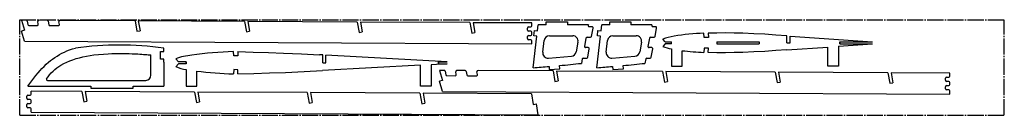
# Model space of a CAD drawing. Header units: millimetres. Extents: x 179 to 1109, y 357 to 447.
import ezdxf

# ---------------------------------------------------------------- set-up
doc = ezdxf.new("R2010")
doc.units = ezdxf.units.MM
doc.header["$PDSIZE"] = -1
doc.linetypes.add('SLD-Осевая', pattern=[19.05, 15.24, -1.27, 1.27, -1.27])
doc.linetypes.add('SLD-Сплошная', pattern=[0])

msp = doc.modelspace()

# ---------------------------------------------------------------- linework, layer by layer
at = {"color": 7, "linetype": 'SLD-Осевая'}
for p, q in [((178.54, 357.04), (178.54, 447.04)), ((178.54, 447.04), (1108.54, 447.04)), ((1108.54, 357.04), (1108.54, 447.04)), ((178.54, 357.04), (1108.54, 357.04))]:
    msp.add_line(p, q, dxfattribs=at)
at = {"color": 7, "linetype": 'SLD-Сплошная'}
for p, q in [((180.37, 446.58), (183.19, 437.15)), ((184.56, 446.56), (180.37, 446.58)), ((204.56, 446.45), (196.59, 446.5)), ((183.19, 437.15), (180.35, 436.3)), ((185.54, 445.74), (186.12, 442.46)), ((187.1, 441.63), (195.07, 441.59)), ((196.06, 442.76), (195.6, 445.32)), ((205.54, 445.63), (206.12, 442.35)), ((207.1, 441.52), (215.07, 441.48)), ((216.06, 442.65), (215.61, 445.22)), ((287.53, 446), (216.6, 446.39)), ((287.53, 446), (289.27, 436.16)), ((290.58, 445.99), (292.22, 436.68)), ((390.9, 445.45), (290.58, 445.99)), ((390.9, 445.45), (392.63, 435.6)), ((393.95, 445.43), (395.59, 436.12)), ((497.31, 444.87), (393.95, 445.43)), ((497.31, 444.87), (499.05, 435.02)), ((500.38, 444.85), (502.02, 435.55)), ((603.83, 444.29), (500.38, 444.85)), ((603.83, 444.29), (605.57, 434.45)), ((606.78, 444.28), (608.42, 434.95)), ((662.24, 443.98), (606.78, 444.28)), ((658.24, 437.23), (658.24, 439.23)), ((659.24, 440.23), (661.24, 440.23)), ((662.24, 441.23), (662.24, 443.98)), ((667.73, 436.53), (668.39, 442.09)), ((675.85, 442.09), (668.39, 442.09)), ((675.85, 442.09), (675.85, 445.09)), ((675.85, 445.09), (695.85, 445.09)), ((695.85, 445.09), (695.85, 442.09)), ((715.66, 442.09), (695.85, 442.09)), ((715.66, 442.09), (715.57, 441.59)), ((719.15, 440.42), (716.55, 440.42)), ((718.71, 431.4), (720.14, 439.24)), ((727.73, 436.53), (728.39, 442.09)), ((735.85, 442.09), (728.39, 442.09)), ((735.85, 442.09), (735.85, 445.09)), ((735.85, 445.09), (755.85, 445.09)), ((755.85, 445.09), (755.85, 442.09)), ((775.66, 442.09), (755.85, 442.09)), ((775.66, 442.09), (775.57, 441.59)), ((779.15, 440.42), (776.55, 440.42)), ((778.71, 431.4), (780.14, 439.24)), ((183.2, 426.75), (180.35, 436.3)), ((289.27, 436.16), (292.22, 436.68)), ((392.63, 435.6), (395.59, 436.12)), ((499.05, 435.02), (502.02, 435.55)), ((605.57, 434.45), (608.42, 434.95)), ((658.24, 429.23), (658.24, 431.23)), ((661.24, 436.23), (659.24, 436.23)), ((659.24, 432.23), (661.24, 432.23)), ((661.24, 428.23), (659.24, 428.23)), ((662.24, 433.23), (662.24, 435.23)), ((663.65, 401.82), (667.15, 431.58)), ((664.17, 431.93), (664.75, 436.88)), ((667.15, 431.58), (664.17, 431.93)), ((664.75, 436.88), (667.73, 436.53)), ((678.83, 431.93), (700.93, 431.93)), ((713.41, 429.76), (711.99, 421.91)), ((714.4, 430.58), (717.73, 430.58)), ((723.65, 401.82), (727.15, 431.58)), ((724.17, 431.93), (724.75, 436.88)), ((727.15, 431.58), (724.17, 431.93)), ((724.75, 436.88), (727.73, 436.53)), ((738.83, 431.93), (760.93, 431.93)), ((773.41, 429.76), (771.99, 421.91)), ((774.4, 430.58), (777.73, 430.58)), ((788.24, 426.27), (785.89, 428.63)), ((825.01, 430.16), (824.84, 434.24)), ((829.01, 430.33), (825.01, 430.16)), ((828.83, 434.38), (829.01, 430.33)), ((903.21, 425.27), (903.21, 431.9)), ((906.21, 431.69), (984.1, 426.27)), ((906.21, 425.27), (906.21, 431.69)), ((183.2, 426.75), (662.24, 424.23)), ((314.64, 416.96), (314.64, 420.31)), ((662.24, 424.23), (662.24, 427.23)), ((672.58, 416.39), (673.86, 427.5)), ((705.85, 426.03), (704.18, 416.83)), ((715.57, 420.74), (712.97, 420.74)), ((715.13, 411.72), (716.56, 419.56)), ((732.58, 416.39), (733.86, 427.5)), ((765.85, 426.03), (764.18, 416.83)), ((775.57, 420.74), (772.97, 420.74)), ((775.13, 411.72), (776.56, 419.56)), ((788.24, 424.27), (785.89, 421.92)), ((788.24, 426.27), (794.24, 426.27)), ((794.24, 424.27), (788.24, 424.27)), ((794.24, 424.27), (794.24, 426.27)), ((794.24, 419.56), (794.24, 403.27)), ((825.01, 420.39), (824.84, 416.31)), ((829.01, 420.21), (825.01, 420.39)), ((828.83, 416.17), (829.01, 420.21)), ((837.15, 426.27), (837.15, 424.27)), ((837.15, 426.27), (877.15, 426.27)), ((837.15, 424.27), (877.15, 424.27)), ((877.15, 426.27), (877.15, 424.27)), ((903.21, 425.27), (906.21, 425.27)), ((903.21, 418.65), (941.79, 421.33)), ((941.79, 403.27), (941.79, 421.33)), ((951.79, 422.03), (984.1, 424.28)), ((951.79, 422.03), (951.79, 403.27)), ((953.06, 424.28), (953.06, 426.27)), ((953.06, 426.27), (984.1, 426.27)), ((953.06, 424.28), (984.1, 424.28)), ((302.55, 394.92), (302.55, 413.94)), ((311.64, 409.96), (311.64, 416.96)), ((311.64, 416.96), (314.64, 416.96)), ((314.64, 409.96), (311.64, 409.96)), ((314.64, 406.96), (314.64, 409.96)), ((328.56, 407.49), (325.89, 410.16)), ((380.69, 412.97), (380.55, 416.96)), ((384.69, 413.1), (380.69, 412.97)), ((384.56, 416.97), (384.69, 413.1)), ((464.77, 413.82), (461.63, 413.99)), ((464.77, 406.49), (464.77, 413.82)), ((582.33, 407.49), (467.77, 413.66)), ((467.77, 406.49), (467.77, 413.66)), ((677.99, 410.84), (699.7, 412.75)), ((709.83, 410.08), (709.08, 405.95)), ((710.82, 410.9), (714.15, 410.9)), ((737.99, 410.84), (759.7, 412.75)), ((769.83, 410.08), (769.08, 405.95)), ((770.82, 410.9), (774.15, 410.9)), ((804.24, 403.27), (804.24, 417.88)), ((314.64, 406.96), (314.65, 384.49)), ((325.89, 402.82), (328.56, 405.49)), ((335.72, 407.49), (328.56, 407.49)), ((335.72, 405.49), (328.56, 405.49)), ((335.72, 407.49), (335.72, 405.49)), ((335.72, 400.15), (335.72, 384.49)), ((380.69, 400.02), (380.55, 396.02)), ((384.69, 399.88), (380.69, 400.02)), ((557.14, 404.14), (464.63, 399.16)), ((464.77, 406.49), (467.77, 406.49)), ((557.14, 384.49), (557.14, 404.14)), ((582.33, 405.49), (567.14, 404.68)), ((567.14, 404.68), (567.14, 384.49)), ((573.97, 405.49), (573.97, 407.49)), ((573.97, 407.49), (582.33, 407.49)), ((573.97, 405.49), (582.33, 405.49)), ((678.54, 403), (678.79, 400.02)), ((678.79, 400.02), (688.75, 400.86)), ((688.75, 400.86), (688.48, 403.88)), ((738.54, 403), (738.79, 400.02)), ((738.79, 400.02), (748.75, 400.86)), ((748.75, 400.86), (748.48, 403.88)), ((794.24, 403.27), (804.24, 403.27)), ((951.79, 403.27), (941.79, 403.27)), ((345.72, 384.49), (345.72, 398.73)), ((384.56, 396.01), (384.69, 399.88)), ((575.22, 399.32), (578.04, 389.88)), ((579.41, 399.3), (575.22, 399.32)), ((580.39, 398.47), (580.97, 395.19)), ((581.95, 394.36), (589.91, 394.32)), ((590.9, 395.49), (590.45, 398.06)), ((599.41, 399.19), (591.44, 399.23)), ((600.39, 398.36), (600.97, 395.08)), ((601.95, 394.25), (609.92, 394.21)), ((610.91, 395.39), (610.45, 397.95)), ((682.38, 398.74), (611.44, 399.12)), ((682.38, 398.74), (684.11, 388.89)), ((685.43, 398.72), (687.07, 389.41)), ((785.75, 398.18), (685.43, 398.72)), ((785.75, 398.18), (787.48, 388.33)), ((788.79, 398.16), (790.44, 388.85)), ((892.16, 397.6), (788.79, 398.16)), ((892.16, 397.6), (893.9, 387.76)), ((895.23, 397.59), (896.87, 388.28)), ((998.68, 397.03), (895.23, 397.59)), ((998.68, 397.03), (1000.42, 387.18)), ((1001.63, 397.01), (1003.27, 387.68)), ((1057.09, 396.71), (1001.63, 397.01)), ((1053.09, 389.96), (1053.09, 391.96)), ((1054.09, 392.96), (1056.09, 392.96)), ((1057.09, 393.96), (1057.09, 396.71)), ((186.37, 384.49), (245.59, 384.49)), ((204.84, 389.92), (297.67, 389.92)), ((245.59, 384.49), (245.59, 382.49)), ((245.59, 382.49), (285.59, 382.49)), ((285.59, 382.49), (285.59, 384.49)), ((285.59, 384.49), (314.65, 384.49)), ((335.72, 384.49), (345.72, 384.49)), ((567.14, 384.49), (557.14, 384.49)), ((578.04, 389.88), (575.2, 389.03)), ((578.05, 379.49), (575.2, 389.03)), ((684.11, 388.89), (687.07, 389.41)), ((787.48, 388.33), (790.44, 388.85)), ((893.9, 387.76), (896.87, 388.28)), ((1000.42, 387.18), (1003.27, 387.68)), ((1053.09, 381.96), (1053.09, 383.96)), ((1056.09, 388.96), (1054.09, 388.96)), ((1054.09, 384.96), (1056.09, 384.96)), ((1057.09, 385.96), (1057.09, 387.96)), ((185.37, 373.02), (185.37, 375.02)), ((186.37, 376.02), (188.37, 376.02)), ((188.37, 372.02), (186.37, 372.02)), ((237.28, 379.5), (189.37, 379.76)), ((189.37, 377.02), (189.37, 379.76)), ((237.28, 379.5), (239.01, 369.66)), ((240.32, 379.49), (241.97, 370.18)), ((343.69, 378.93), (240.32, 379.49)), ((343.69, 378.93), (345.43, 369.08)), ((346.74, 378.91), (348.38, 369.6)), ((450.11, 378.35), (346.74, 378.91)), ((450.11, 378.35), (451.85, 368.5)), ((453.17, 378.34), (454.81, 369.03)), ((556.53, 377.78), (453.17, 378.34)), ((556.53, 377.78), (558.26, 367.93)), ((661.91, 377.21), (559.64, 377.76)), ((559.64, 377.76), (561.28, 368.46)), ((578.05, 379.49), (1057.09, 376.96)), ((661.91, 377.21), (663.66, 367.25)), ((1056.09, 380.96), (1054.09, 380.96)), ((1057.09, 376.96), (1057.09, 379.96)), ((185.37, 365.02), (185.37, 367.02)), ((186.37, 368.02), (188.37, 368.02)), ((188.37, 364.02), (186.37, 364.02)), ((189.37, 369.02), (189.37, 371.02)), ((189.37, 360.02), (189.37, 363.02)), ((239.01, 369.66), (241.97, 370.18)), ((345.43, 369.08), (348.38, 369.6)), ((451.85, 368.5), (454.81, 369.03)), ((558.26, 367.93), (561.28, 368.46)), ((663.66, 367.25), (666.6, 367.77)), ((668.41, 357.49), (666.6, 367.77)), ((189.37, 360.02), (668.41, 357.49))]:
    msp.add_line(p, q, dxfattribs=at)
at = {"color": 7, "linetype": 'SLD-Сплошная', "flags": 128}
for points in [[(903.21, 431.9), (892.81, 432.64), (882.41, 433.29), (872, 433.82), (861.58, 434.23), (853.39, 434.44), (845.2, 434.55), (837.01, 434.54), (828.83, 434.38)], [(186.37, 384.49), (188.13, 386.91), (189.96, 389.4), (191.87, 391.95), (193.88, 394.52), (196.01, 397.1), (197.77, 399.13), (199.61, 401.14), (201.55, 403.12), (203.6, 405.07), (205.76, 406.97), (207.64, 408.51), (209.61, 410.01), (211.68, 411.45), (213.84, 412.84), (216.09, 414.17), (218.45, 415.44), (220.78, 416.56), (223.21, 417.61), (225.73, 418.59), (228.37, 419.49), (231.12, 420.31)], [(903.21, 418.65), (892.81, 417.91), (882.41, 417.26), (872, 416.73), (861.58, 416.32), (853.39, 416.11), (845.2, 416), (837.01, 416.01), (828.83, 416.17)], [(204, 391.47), (205.35, 393.4), (206.81, 395.23), (208.37, 396.96), (210.03, 398.59), (211.78, 400.13), (213.62, 401.58), (215.54, 402.94), (217.55, 404.22), (220.19, 405.7), (222.95, 407.06), (225.82, 408.29), (228.79, 409.4), (231.87, 410.4), (235.03, 411.29), (238.28, 412.07), (241.61, 412.75), (245.01, 413.33), (248.46, 413.83), (253.02, 414.34), (257.62, 414.73), (262.2, 415), (265.66, 415.14), (269.08, 415.22), (272.43, 415.25), (275.71, 415.24), (278.89, 415.19), (281.89, 415.11), (284.78, 415.01), (287.52, 414.89), (290.1, 414.76), (292.04, 414.65), (293.87, 414.53), (295.56, 414.42), (297.12, 414.31), (298.54, 414.21), (299.78, 414.12), (300.87, 414.05), (301.79, 413.98), (302.55, 413.94)], [(384.56, 416.97), (399.03, 416.59), (413.47, 416.12), (427.87, 415.58), (444.78, 414.84), (461.63, 413.99)], [(384.56, 396.01), (399.6, 396.42), (414.6, 396.91), (429.56, 397.48), (447.13, 398.26), (464.63, 399.16)]]:
    msp.add_lwpolyline(points, dxfattribs=at)
at = {"color": 7, "linetype": 'SLD-Сплошная'}
for centre, radius, start, end in [((184.56, 445.56), 1, 10, 89.69003), ((196.59, 445.5), 1, 89.69003, 190), ((204.56, 445.45), 1, 10, 89.69003), ((187.1, 442.63), 1, 190, 269.69003), ((195.07, 442.59), 1, 269.69003, 10), ((207.11, 442.52), 1, 190, 269.69003), ((215.07, 442.48), 1, 269.69003, 10), ((216.59, 445.39), 1, 89.69003, 190), ((659.24, 439.23), 1, 90, 180), ((659.24, 437.23), 1, 180, 270), ((661.24, 441.23), 1, 270, 0), ((716.55, 441.42), 1, 169.68958, 270.00383), ((719.15, 439.42), 1, 349.69003, 90), ((776.55, 441.42), 1, 169.68958, 270.00383), ((779.15, 439.42), 1, 349.69003, 90), ((659.24, 431.23), 1, 90, 180), ((659.24, 429.23), 1, 180, 270), ((661.24, 435.23), 1, 0, 90), ((661.24, 433.23), 1, 270, 0), ((661.24, 427.23), 1, 0, 90), ((678.83, 426.93), 5, 90, 173.4359), ((700.93, 426.93), 5, 349.70758, 90), ((714.4, 429.58), 1, 90, 169.69003), ((717.73, 431.58), 1, 270, 349.69003), ((738.83, 426.93), 5, 90, 173.4359), ((760.93, 426.93), 5, 349.70758, 90), ((774.4, 429.58), 1, 90, 169.69003), ((777.73, 431.58), 1, 270, 349.69003), ((804.93, 378.45), 53.66, 98.95544, 110.77638), ((829.81, 238.74), 195.57, 91.45775, 99.78431), ((272.88, 117.02), 306.15, 82.15992, 97.84008), ((712.97, 421.74), 1, 169.69003, 270), ((715.57, 419.74), 1, 349.69003, 90), ((772.97, 421.74), 1, 169.69003, 270), ((775.57, 419.74), 1, 349.69003, 90), ((802.73, 465.44), 46.66, 248.84487, 259.51618), ((346.91, 353.75), 60.2, 95.55887, 110.43732), ((386.59, 106.41), 310.61, 91.11248, 98.42421), ((677.55, 415.82), 5, 173.4359, 275.03227), ((699.26, 417.73), 5, 275.03227, 349.70758), ((710.82, 409.9), 1, 90, 169.69003), ((714.15, 411.9), 1, 270, 349.69003), ((737.55, 415.82), 5, 173.4359, 275.03227), ((759.26, 417.73), 5, 275.03227, 349.70758), ((770.82, 409.9), 1, 90, 169.69003), ((774.15, 411.9), 1, 270, 349.69003), ((832.98, 658.67), 242.5, 263.19387, 268.07481), ((341.77, 441.74), 42.03, 247.80595, 261.72694), ((571.41, 1669.57), 1271.1, 274.16121, 274.83444), ((571.42, 1669.49), 1271.01, 275.28411, 276.21766), ((631.41, 1669.57), 1271.1, 274.16121, 274.83444), ((631.42, 1669.49), 1271.01, 275.28411, 276.21766), ((204.84, 390.92), 1, 146.66876, 270), ((297.55, 394.92), 5, 271.33648, 0), ((386.5, 697.91), 301.95, 262.23746, 268.8714), ((579.4, 398.3), 1, 10, 89.69003), ((581.95, 395.36), 1, 190, 269.69003), ((589.92, 395.32), 1, 269.69003, 10), ((591.44, 398.23), 1, 89.69003, 190), ((599.41, 398.19), 1, 10, 89.69003), ((601.95, 395.25), 1, 190, 269.69003), ((609.92, 395.21), 1, 269.69003, 10), ((611.44, 398.12), 1, 89.69003, 190), ((1054.09, 391.96), 1, 90, 180), ((1056.09, 393.96), 1, 270, 0), ((1054.09, 389.96), 1, 180, 270), ((1054.09, 383.96), 1, 90, 180), ((1054.09, 381.96), 1, 180, 270), ((1056.09, 387.96), 1, 0, 90), ((1056.09, 385.96), 1, 270, 0), ((186.37, 375.02), 1, 90, 180), ((186.37, 373.02), 1, 180, 270), ((188.37, 377.02), 1, 270, 0), ((188.37, 371.02), 1, 0, 90), ((1056.09, 379.96), 1, 0, 90), ((186.37, 367.02), 1, 90, 180), ((186.37, 365.02), 1, 180, 270), ((188.37, 369.02), 1, 270, 0), ((188.37, 363.02), 1, 0, 90)]:
    msp.add_arc(centre, radius, start, end, dxfattribs=at)
for p in [(953.06, 425.27), (335.72, 406.49), (573.97, 406.49)]:
    msp.add_point(p, dxfattribs=at)

doc.saveas('drawing.dxf')
